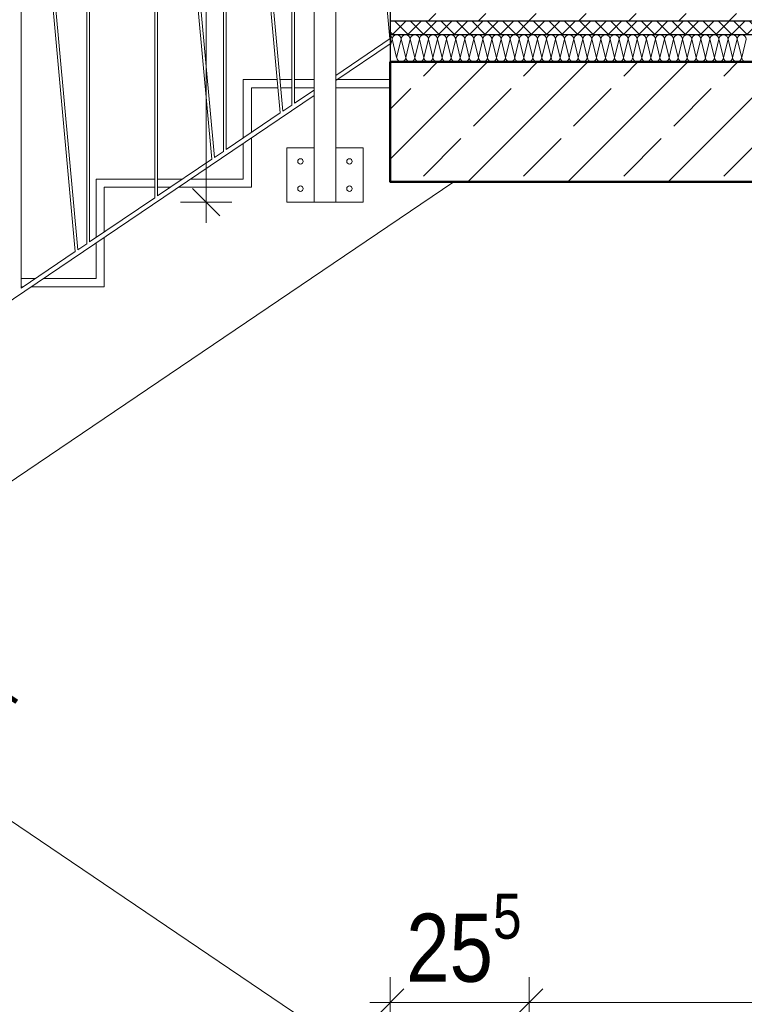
# Model space of a CAD drawing. Header units: metres. Extents: x -58265 to 688021, y -56222 to 35250.
# Tile 39 of 67: x 558033 to 559363, y -49168 to -47361. Entities that reach past the tile are written whole.
import ezdxf

# ---------------------------------------------------------------- set-up
doc = ezdxf.new("R2010")
doc.units = ezdxf.units.M
doc.header["$LTSCALE"] = 0.05
doc.linetypes.add('Wipeout_Contour', pattern=[20000, 0, -20000])
for name, color, linetype in [('A_1_Bauteilschraffuren', 7, 'Continuous'), ('A_1_Schraffuren', 7, 'Continuous'), ('A_4_Detail_Inhalt', 7, 'Continuous'), ('A_5_Detail_Bemaßung', 7, 'Continuous')]:
    doc.layers.add(name, color=color, linetype=linetype)
doc.styles.add('ERSTELLTER_STIL_2', font='txt')
doc.dimstyles.new('ERSTELLTER_STIL__4', dxfattribs={"dimtxt": 125, "dimasz": 47.5, "dimexe": 0.18, "dimexo": 0.0625, "dimgap": 0, "dimtad": 1, "dimtih": 1, "dimtoh": 1, "dimlfac": 0.001, "dimzin": 0, "dimdsep": 46, "dimtxsty": 'ERSTELLTER_STIL_2', "dimblk": 'ARROWHEAD_6', "dimblk1": 'ARROWHEAD_6', "dimblk2": 'ARROWHEAD_6', "dimcen": 0.09, "dimse1": 1, "dimse2": 1, "dimclrd": 7, "dimclre": 7, "dimclrt": 7, "dimazin": 0, "dimtfac": 1, "dimtdec": 4, "dimtmove": 2, "dimatfit": 3, "dimfxl": 1, "dimtolj": 1, "dimtzin": 0, "dimarcsym": 0})
doc.dimstyles.new('ERSTELLTER_STIL__5', dxfattribs={"dimtxt": 125, "dimasz": 47.5, "dimexe": 0.18, "dimexo": 0.0625, "dimgap": 0, "dimtad": 1, "dimtih": 1, "dimtoh": 1, "dimlfac": 0.001, "dimzin": 0, "dimdsep": 46, "dimtxsty": 'ERSTELLTER_STIL_2', "dimblk": 'ARROWHEAD_6', "dimblk1": 'ARROWHEAD_6', "dimblk2": 'ARROWHEAD_6', "dimcen": 0.09, "dimse1": 1, "dimse2": 1, "dimclrd": 7, "dimclre": 7, "dimclrt": 7, "dimazin": 0, "dimtfac": 1, "dimtdec": 4, "dimtmove": 0, "dimatfit": 3, "dimfxl": 1, "dimtolj": 1, "dimtzin": 0, "dimarcsym": 0})
doc.dimstyles.new('ERSTELLTER_STIL__6', dxfattribs={"dimtxt": 125, "dimasz": 47.5, "dimexe": 0.18, "dimexo": 0.0625, "dimgap": 0, "dimtad": 1, "dimlfac": 0.001, "dimzin": 0, "dimdsep": 46, "dimtxsty": 'ERSTELLTER_STIL_2', "dimblk": 'ARROWHEAD_6', "dimblk1": 'ARROWHEAD_6', "dimblk2": 'ARROWHEAD_6', "dimcen": 0.09, "dimse1": 1, "dimse2": 1, "dimclrd": 7, "dimclre": 7, "dimclrt": 7, "dimazin": 0, "dimtfac": 1, "dimtdec": 4, "dimtmove": 0, "dimatfit": 3, "dimfxl": 1, "dimtolj": 1, "dimtzin": 0, "dimarcsym": 0})

# ---------------------------------------------------------------- blocks, each defined once
blk = doc.blocks.new('*X13', base_point=(521223.2, -54588.8))
at = {"layer": 'A_1_Bauteilschraffuren', "color": 253, "linetype": 'Continuous', "lineweight": 15}
for p, q in [((558713.5, -47410.5), (558716.8, -47397.2)), ((558725.1, -47430.5), (558716.8, -47397.2)), ((558725.1, -47430.5), (558733.5, -47397.2)), ((558741.8, -47430.5), (558733.5, -47397.2)), ((558741.8, -47430.5), (558750.1, -47397.2)), ((558758.5, -47430.5), (558750.1, -47397.2)), ((558758.5, -47430.5), (558766.8, -47397.2)), ((558775.1, -47430.5), (558766.8, -47397.2)), ((558775.1, -47430.5), (558783.5, -47397.2)), ((558791.8, -47430.5), (558783.5, -47397.2)), ((558791.8, -47430.5), (558800.1, -47397.2)), ((558808.5, -47430.5), (558800.1, -47397.2)), ((558808.5, -47430.5), (558816.8, -47397.2)), ((558825.1, -47430.5), (558816.8, -47397.2)), ((558825.1, -47430.5), (558833.5, -47397.2)), ((558841.8, -47430.5), (558833.5, -47397.2)), ((558841.8, -47430.5), (558850.1, -47397.2)), ((558858.5, -47430.5), (558850.1, -47397.2)), ((558858.5, -47430.5), (558866.8, -47397.2)), ((558875.1, -47430.5), (558866.8, -47397.2)), ((558875.1, -47430.5), (558883.5, -47397.2)), ((558891.8, -47430.5), (558883.5, -47397.2)), ((558891.8, -47430.5), (558900.1, -47397.2)), ((558908.5, -47430.5), (558900.1, -47397.2)), ((558908.5, -47430.5), (558916.8, -47397.2)), ((558925.1, -47430.5), (558916.8, -47397.2)), ((558925.1, -47430.5), (558933.5, -47397.2)), ((558941.8, -47430.5), (558933.5, -47397.2)), ((558941.8, -47430.5), (558950.1, -47397.2)), ((558958.5, -47430.5), (558950.1, -47397.2)), ((558958.5, -47430.5), (558966.8, -47397.2)), ((558975.1, -47430.5), (558966.8, -47397.2)), ((558975.1, -47430.5), (558983.5, -47397.2)), ((558991.8, -47430.5), (558983.5, -47397.2)), ((558991.8, -47430.5), (559000.1, -47397.2)), ((559008.5, -47430.5), (559000.1, -47397.2)), ((559008.5, -47430.5), (559016.8, -47397.2)), ((559025.1, -47430.5), (559016.8, -47397.2)), ((559025.1, -47430.5), (559033.5, -47397.2)), ((559041.8, -47430.5), (559033.5, -47397.2)), ((559041.8, -47430.5), (559050.1, -47397.2)), ((559058.5, -47430.5), (559050.1, -47397.2)), ((559058.5, -47430.5), (559066.8, -47397.2)), ((559075.1, -47430.5), (559066.8, -47397.2)), ((559075.1, -47430.5), (559083.5, -47397.2)), ((559091.8, -47430.5), (559083.5, -47397.2)), ((559091.8, -47430.5), (559100.1, -47397.2)), ((559108.5, -47430.5), (559100.1, -47397.2)), ((559108.5, -47430.5), (559116.8, -47397.2)), ((559125.1, -47430.5), (559116.8, -47397.2)), ((559125.1, -47430.5), (559133.5, -47397.2)), ((559141.8, -47430.5), (559133.5, -47397.2)), ((559141.8, -47430.5), (559150.1, -47397.2)), ((559158.5, -47430.5), (559150.1, -47397.2)), ((559158.5, -47430.5), (559166.8, -47397.2)), ((559175.1, -47430.5), (559166.8, -47397.2)), ((559175.1, -47430.5), (559183.5, -47397.2)), ((559191.8, -47430.5), (559183.5, -47397.2)), ((559191.8, -47430.5), (559200.1, -47397.2)), ((559208.5, -47430.5), (559200.1, -47397.2)), ((559208.5, -47430.5), (559216.8, -47397.2)), ((559225.1, -47430.5), (559216.8, -47397.2)), ((559225.1, -47430.5), (559233.5, -47397.2)), ((559241.8, -47430.5), (559233.5, -47397.2)), ((559241.8, -47430.5), (559250.1, -47397.2)), ((559258.5, -47430.5), (559250.1, -47397.2)), ((559258.5, -47430.5), (559266.8, -47397.2)), ((559275.1, -47430.5), (559266.8, -47397.2)), ((559275.1, -47430.5), (559283.5, -47397.2)), ((559291.8, -47430.5), (559283.5, -47397.2)), ((559291.8, -47430.5), (559300.1, -47397.2)), ((559308.5, -47430.5), (559300.1, -47397.2)), ((559308.5, -47430.5), (559316.8, -47397.2)), ((559325.1, -47430.5), (559316.8, -47397.2)), ((559325.1, -47430.5), (559333.5, -47397.2)), ((559341.8, -47430.5), (559333.5, -47397.2)), ((559341.8, -47430.5), (559350.1, -47397.2)), ((559358.5, -47430.5), (559350.1, -47397.2)), ((559358.5, -47430.5), (559366.8, -47397.2))]:
    blk.add_line(p, q, dxfattribs=at)
for centre, start, end in [((558708.5, -47397.2), 0, 53.1301), ((558725.1, -47397.2), 90, 180), ((558725.1, -47397.2), 0, 90), ((558741.8, -47397.2), 90, 180), ((558741.8, -47397.2), 0, 90), ((558758.5, -47397.2), 90, 180), ((558758.5, -47397.2), 0, 90), ((558775.1, -47397.2), 90, 180), ((558775.1, -47397.2), 0, 90), ((558791.8, -47397.2), 90, 180), ((558791.8, -47397.2), 0, 90), ((558808.5, -47397.2), 90, 180), ((558808.5, -47397.2), 0, 90), ((558825.1, -47397.2), 90, 180), ((558825.1, -47397.2), 0, 90), ((558841.8, -47397.2), 90, 180), ((558841.8, -47397.2), 0, 90), ((558858.5, -47397.2), 90, 180), ((558858.5, -47397.2), 0, 90), ((558875.1, -47397.2), 90, 180), ((558875.1, -47397.2), 0, 90), ((558891.8, -47397.2), 90, 180), ((558891.8, -47397.2), 0, 90), ((558908.5, -47397.2), 90, 180), ((558908.5, -47397.2), 0, 90), ((558925.1, -47397.2), 90, 180), ((558925.1, -47397.2), 0, 90), ((558941.8, -47397.2), 90, 180), ((558941.8, -47397.2), 0, 90), ((558958.5, -47397.2), 90, 180), ((558958.5, -47397.2), 0, 90), ((558975.1, -47397.2), 90, 180), ((558975.1, -47397.2), 0, 90), ((558991.8, -47397.2), 90, 180), ((558991.8, -47397.2), 0, 90), ((559008.5, -47397.2), 90, 180), ((559008.5, -47397.2), 0, 90), ((559025.1, -47397.2), 90, 180), ((559025.1, -47397.2), 0, 90), ((559041.8, -47397.2), 90, 180), ((559041.8, -47397.2), 0, 90), ((559058.5, -47397.2), 90, 180), ((559058.5, -47397.2), 0, 90), ((559075.1, -47397.2), 90, 180), ((559075.1, -47397.2), 0, 90), ((559091.8, -47397.2), 90, 180), ((559091.8, -47397.2), 0, 90), ((559108.5, -47397.2), 90, 180), ((559108.5, -47397.2), 0, 90), ((559125.1, -47397.2), 90, 180), ((559125.1, -47397.2), 0, 90), ((559141.8, -47397.2), 90, 180), ((559141.8, -47397.2), 0, 90), ((559158.5, -47397.2), 90, 180), ((559158.5, -47397.2), 0, 90), ((559175.1, -47397.2), 90, 180), ((559175.1, -47397.2), 0, 90), ((559191.8, -47397.2), 90, 180), ((559191.8, -47397.2), 0, 90), ((559208.5, -47397.2), 90, 180), ((559208.5, -47397.2), 0, 90), ((559225.1, -47397.2), 90, 180), ((559225.1, -47397.2), 0, 90), ((559241.8, -47397.2), 90, 180), ((559241.8, -47397.2), 0, 90), ((559258.5, -47397.2), 90, 180), ((559258.5, -47397.2), 0, 90), ((559275.1, -47397.2), 90, 180), ((559275.1, -47397.2), 0, 90), ((559291.8, -47397.2), 90, 180), ((559291.8, -47397.2), 0, 90), ((559308.5, -47397.2), 90, 180), ((559308.5, -47397.2), 0, 90), ((559325.1, -47397.2), 90, 180), ((559325.1, -47397.2), 0, 90), ((559341.8, -47397.2), 90, 180), ((559341.8, -47397.2), 0, 90), ((559358.5, -47397.2), 90, 180), ((559358.5, -47397.2), 0, 90), ((558716.8, -47430.5), 246.4218, 270), ((558733.5, -47430.5), 180, 270), ((558733.5, -47430.5), 270, 0), ((558750.1, -47430.5), 180, 270), ((558750.1, -47430.5), 270, 0), ((558766.8, -47430.5), 180, 270), ((558766.8, -47430.5), 270, 0), ((558783.5, -47430.5), 180, 270), ((558783.5, -47430.5), 270, 0), ((558800.1, -47430.5), 180, 270), ((558800.1, -47430.5), 270, 0), ((558816.8, -47430.5), 180, 270), ((558816.8, -47430.5), 270, 0), ((558833.5, -47430.5), 180, 270), ((558833.5, -47430.5), 270, 0), ((558850.1, -47430.5), 180, 270), ((558850.1, -47430.5), 270, 0), ((558866.8, -47430.5), 180, 270), ((558866.8, -47430.5), 270, 0), ((558883.5, -47430.5), 180, 270), ((558883.5, -47430.5), 270, 0), ((558900.1, -47430.5), 180, 270), ((558900.1, -47430.5), 270, 0), ((558916.8, -47430.5), 180, 270), ((558916.8, -47430.5), 270, 0), ((558933.5, -47430.5), 180, 270), ((558933.5, -47430.5), 270, 0), ((558950.1, -47430.5), 180, 270), ((558950.1, -47430.5), 270, 0), ((558966.8, -47430.5), 180, 270), ((558966.8, -47430.5), 270, 0), ((558983.5, -47430.5), 180, 270), ((558983.5, -47430.5), 270, 0), ((559000.1, -47430.5), 180, 270), ((559000.1, -47430.5), 270, 0), ((559016.8, -47430.5), 180, 270), ((559016.8, -47430.5), 270, 0), ((559033.5, -47430.5), 180, 270), ((559033.5, -47430.5), 270, 0), ((559050.1, -47430.5), 180, 270), ((559050.1, -47430.5), 270, 0), ((559066.8, -47430.5), 180, 270), ((559066.8, -47430.5), 270, 0), ((559083.5, -47430.5), 180, 270), ((559083.5, -47430.5), 270, 0), ((559100.1, -47430.5), 180, 270), ((559100.1, -47430.5), 270, 0), ((559116.8, -47430.5), 180, 270), ((559116.8, -47430.5), 270, 0), ((559133.5, -47430.5), 180, 270), ((559133.5, -47430.5), 270, 0), ((559150.1, -47430.5), 180, 270), ((559150.1, -47430.5), 270, 0), ((559166.8, -47430.5), 180, 270), ((559166.8, -47430.5), 270, 0), ((559183.5, -47430.5), 180, 270), ((559183.5, -47430.5), 270, 0), ((559200.1, -47430.5), 180, 270), ((559200.1, -47430.5), 270, 0), ((559216.8, -47430.5), 180, 270), ((559216.8, -47430.5), 270, 0), ((559233.5, -47430.5), 180, 270), ((559233.5, -47430.5), 270, 0), ((559250.1, -47430.5), 180, 270), ((559250.1, -47430.5), 270, 0), ((559266.8, -47430.5), 180, 270), ((559266.8, -47430.5), 270, 0), ((559283.5, -47430.5), 180, 270), ((559283.5, -47430.5), 270, 0), ((559300.1, -47430.5), 180, 270), ((559300.1, -47430.5), 270, 0), ((559316.8, -47430.5), 180, 270), ((559316.8, -47430.5), 270, 0), ((559333.5, -47430.5), 180, 270), ((559333.5, -47430.5), 270, 0), ((559350.1, -47430.5), 180, 270), ((559350.1, -47430.5), 270, 0), ((559366.8, -47430.5), 180, 270)]:
    blk.add_arc(centre, 8.33, start, end, dxfattribs=at)
blk = doc.blocks.new('*D59', base_point=(521223.2, -54588.8))
at = {"layer": 'A_5_Detail_Bemaßung', "color": 7, "linetype": 'Continuous', "lineweight": 15}
for p, q in [((558713.5, -49211.7), (558713.5, -49118)), ((558968.5, -49211.7), (558968.5, -49118)), ((558738.5, -49139.8), (558688.5, -49189.8)), ((558993.5, -49139.8), (558943.5, -49189.8)), ((558676, -49164.8), (558713.5, -49164.8)), ((558713.5, -49164.8), (558968.5, -49164.8))]:
    blk.add_line(p, q, dxfattribs=at)
at = {"layer": 'A_5_Detail_Bemaßung', "color": 7, "lineweight": 15, "insert": (558742.7, -49163.2), "char_height": 125, "attachment_point": 7, "style": 'ERSTELLTER_STIL_2'}
blk.add_mtext('\\A1;{\\pql;\\fSwis721 Cn BT|b0|i0|c0|p0;\\W1.000000;25\\fSwis721 Cn BT|b0|i0|c0|p0;\\W1.000000;\\A1{\\H.66x;\\S5^  ;}}', dxfattribs=at)
blk = doc.blocks.new('ARROWHEAD_6')
at = {"color": 0, "linetype": 'Continuous', "lineweight": 0}
for p, q in [((-0.5, -0.5), (0.5, 0.5)), ((0, 0), (-1, 0))]:
    blk.add_line(p, q, dxfattribs=at)
blk = doc.blocks.new('*D60', base_point=(521223.2, -54588.8))
at = {"layer": 'A_5_Detail_Bemaßung', "color": 7, "linetype": 'Continuous', "lineweight": 15}
for p, q in [((558968.5, -49211.7), (558968.5, -49118)), ((561458.5, -49211.7), (561458.5, -49118)), ((558993.5, -49139.8), (558943.5, -49189.8)), ((561433.5, -49189.8), (561483.5, -49139.8)), ((558968.5, -49164.8), (561458.5, -49164.8)), ((561458.5, -49164.8), (561496, -49164.8))]:
    blk.add_line(p, q, dxfattribs=at)
at = {"color": 254, "linetype": 'Wipeout_Contour', "lineweight": 0, "ltscale": 2249436.319221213}
blk.add_wipeout([(560046.9, -49161.1), (560380.1, -49161.1), (560380.1, -48993.6), (560046.9, -48993.6)], dxfattribs=at).dxf.layer = 'A_1_Schraffuren'
at = {"layer": 'A_5_Detail_Bemaßung', "color": 7, "lineweight": 15, "insert": (560068.1, -49139.8), "char_height": 125, "attachment_point": 7, "style": 'ERSTELLTER_STIL_2'}
blk.add_mtext('\\A1;{\\pql;\\fSwis721 Cn BT|b0|i0|c0|p0;\\W1.000000;2,49}', dxfattribs=at)
blk = doc.blocks.new('*D63', base_point=(521223.2, -54588.8))
at = {"layer": 'A_5_Detail_Bemaßung', "color": 7, "linetype": 'Continuous', "lineweight": 15}
for p, q in [((556460.2, -47722.8), (556407.7, -47800.5)), ((556433.9, -47761.7), (556402.9, -47740.7)), ((556468.6, -47755), (556399.2, -47768.4)), ((559162, -49605.6), (556433.9, -47761.7)), ((559188.2, -49566.8), (559135.7, -49644.5)), ((559127.3, -49612.4), (559196.7, -49598.9)), ((559193, -49626.6), (559162, -49605.6))]:
    blk.add_line(p, q, dxfattribs=at)
at = {"color": 254, "linetype": 'Wipeout_Contour', "lineweight": 0, "ltscale": 2239843.846693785}
blk.add_wipeout([(557639.3, -48571.9), (557960.8, -48789.2), (558054.6, -48650.4), (557733.1, -48433.1)], dxfattribs=at).dxf.layer = 'A_1_Schraffuren'
at = {"layer": 'A_5_Detail_Bemaßung', "color": 7, "lineweight": 15, "insert": (557651.4, -48592.1), "char_height": 125, "attachment_point": 7, "rotation": 325.9442, "style": 'ERSTELLTER_STIL_2'}
blk.add_mtext('\\A1;{\\pql;\\fSwis721 Cn BT|b0|i0|c0|p0;\\W1.000000;3,29\\fSwis721 Cn BT|b0|i0|c0|p0;\\W1.000000;\\A1{\\H.66x;\\S5^  ;}}', dxfattribs=at)
blk = doc.blocks.new('*D65', base_point=(521223.2, -54588.8))
at = {"layer": 'A_5_Detail_Bemaßung', "color": 7, "linetype": 'Continuous', "lineweight": 15}
for p, q in [((558564.8, -45968.9), (558512.3, -45891.2)), ((558531.8, -45964.8), (558545.3, -45895.3)), ((558538.5, -45930), (558569.6, -45909)), ((555814.4, -47771.4), (558538.5, -45930)), ((555840.6, -47810.2), (555788.1, -47732.5)), ((555821.1, -47736.7), (555807.7, -47806.1)), ((555783.3, -47792.4), (555814.4, -47771.4))]:
    blk.add_line(p, q, dxfattribs=at)
at = {"color": 254, "linetype": 'Wipeout_Contour', "lineweight": 0, "ltscale": 2236351.44002757}
blk.add_wipeout([(557036.3, -46940.9), (557312.4, -46754.3), (557218.6, -46615.5), (556942.5, -46802.1)], dxfattribs=at).dxf.layer = 'A_1_Schraffuren'
at = {"layer": 'A_5_Detail_Bemaßung', "color": 7, "lineweight": 15, "insert": (557042.1, -46911.4), "char_height": 125, "attachment_point": 7, "rotation": 34.0558, "style": 'ERSTELLTER_STIL_2'}
blk.add_mtext('\\A1;{\\pql;\\fSwis721 Cn BT|b0|i0|c0|p0;\\W1.000000;3,29}', dxfattribs=at)
blk = doc.blocks.new('*D68', base_point=(521223.2, -54588.8))
at = {"layer": 'A_5_Detail_Bemaßung', "color": 7, "linetype": 'Continuous', "lineweight": 15}
for p, q in [((558400.4, -46501.3), (558350.4, -46451.3)), ((558375.4, -46476.3), (558375.4, -46438.8)), ((558422.3, -46476.3), (558328.5, -46476.3)), ((558375.4, -47696.3), (558375.4, -46476.3)), ((558350.4, -47671.3), (558400.4, -47721.3)), ((558422.3, -47696.3), (558328.5, -47696.3)), ((558375.4, -47733.8), (558375.4, -47696.3))]:
    blk.add_line(p, q, dxfattribs=at)
at = {"color": 254, "linetype": 'Wipeout_Contour', "lineweight": 0, "ltscale": 2241080.162017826}
blk.add_wipeout([(558371.6, -47252.9), (558371.6, -46919.7), (558204.1, -46919.7), (558204.1, -47252.9)], dxfattribs=at).dxf.layer = 'A_1_Schraffuren'
at = {"layer": 'A_5_Detail_Bemaßung', "color": 7, "lineweight": 15, "insert": (558350.4, -47231.7), "char_height": 125, "attachment_point": 7, "rotation": 90, "style": 'ERSTELLTER_STIL_2'}
blk.add_mtext('\\A1;{\\pql;\\fSwis721 Cn BT|b0|i0|c0|p0;\\W1.000000;1,22}', dxfattribs=at)

msp = doc.modelspace()

# ---------------------------------------------------------------- hatches: boundary and pattern name
at = {"layer": 'A_1_Bauteilschraffuren', "linetype": 'Continuous', "lineweight": 13}
h = msp.add_hatch(dxfattribs=at)
h.set_pattern_fill('Beton__unbewehrt_0002', color=251, style=0, pattern_type=2)
h.set_pattern_definition([(45, (521223.22, -54588.84), (-91.9239, 91.9239), [97.5, -32.5]), (45, (521223.22, -54496.92), (-91.9239, 91.9239), [97.5, -32.5])])
h.paths.add_polyline_path([(561443.48, -47303.839), (558713.48, -47303.839), (558713.48, -47363.839), (561443.48, -47363.839)])
h = msp.add_hatch(dxfattribs=at)
h.set_pattern_fill('Dämmung__hart_2_0002', color=251, style=0, pattern_type=2)
h.set_pattern_definition([(45, (564558.48, -47288.84), (-14.142136, 14.142136), []), (135, (564558.48, -47288.84), (14.142136, 14.142136), [])])
h.paths.add_polyline_path([(558713.48, -47388.839), (561443.48, -47388.839), (561443.48, -47363.839), (558713.48, -47363.839)])
at = {"layer": 'A_1_Bauteilschraffuren', "linetype": 'Continuous', "lineweight": 15}
h = msp.add_hatch(dxfattribs=at)
h.set_pattern_fill('Beton__Stahlbeton_0002', color=253, style=0, pattern_type=2)
h.set_pattern_definition([(45, (521223.22, -54588.84), (-91.9239, 91.9239), []), (45, (521177.26, -54542.88), (-91.9239, 91.9239), [97.5, -32.5])])
h.paths.add_polyline_path([(558713.48, -47438.839), (558713.48, -47658.839), (561698.48, -47658.839), (561698.48, -47438.839)])

# ---------------------------------------------------------------- linework, layer by layer
at = {"layer": 'A_4_Detail_Inhalt', "color": 7, "linetype": 'Continuous', "lineweight": 25}
for p, q in [((558713.48, -47288.839), (558713.48, -47438.839)), ((561443.48, -47363.839), (558713.48, -47363.839)), ((561443.48, -47388.839), (558713.48, -47388.839))]:
    msp.add_line(p, q, dxfattribs=at)
at = {"layer": 'A_4_Detail_Inhalt', "color": 253, "linetype": 'Continuous', "lineweight": 15, "flags": 128}
msp.add_lwpolyline([(558613.48, -47696.339), (558573.48, -47696.339), (558573.48, -46476.339), (558613.48, -46476.339)], close=True, dxfattribs=at)
for points in [[(558712.899, -47396.243), (558630.05, -46486.634)], [(558532.791, -47517.983), (558532.791, -46552.374)], [(558537.791, -47514.603), (558537.791, -46548.994)], [(558511.492, -47532.38), (558428.642, -46622.771)], [(558516.221, -47529.183), (558433.372, -46619.574)], [(558407.073, -47602.959), (558407.073, -46637.35)], [(558412.073, -47599.58), (558412.073, -46633.971)], [(558281.354, -47687.936), (558281.354, -46722.327)], [(558286.354, -47684.556), (558286.354, -46718.947)], [(558385.773, -47617.356), (558302.924, -46707.747)], [(558390.503, -47614.159), (558307.654, -46704.55)], [(558156.354, -47772.426), (558156.354, -46806.818)], [(558161.354, -47769.047), (558161.354, -46803.438)], [(558135.055, -47786.823), (558052.205, -46877.214)], [(558139.784, -47783.626), (558056.935, -46874.017)], [(558035.636, -47854.023), (558035.636, -46888.414)], [(558613.48, -47463.443), (558713.48, -47395.851)], [(558713.48, -47405.507), (558613.48, -47473.099)], [(558443.48, -47578.351), (558443.48, -47471.339), (558505.932, -47471.339)], [(558510.953, -47471.339), (558532.791, -47471.339)], [(558537.791, -47471.339), (558573.48, -47471.339)], [(558613.48, -47471.339), (558713.48, -47471.339)], [(558458.48, -47568.212), (558458.48, -47486.339), (558507.298, -47486.339)], [(558512.319, -47486.339), (558532.791, -47486.339)], [(558537.791, -47486.339), (558573.48, -47486.339)], [(558537.791, -47514.603), (558573.48, -47490.48)], [(558613.48, -47486.339), (558713.48, -47486.339)], [(558573.48, -47500.136), (557533.48, -48203.099)], [(558412.073, -47599.58), (558511.492, -47532.38)], [(558516.221, -47529.183), (558532.791, -47517.983)], [(558323.892, -47668.839), (558458.48, -47668.839), (558458.48, -47577.868)], [(558346.084, -47653.839), (558443.48, -47653.839), (558443.48, -47588.007)], [(558390.503, -47614.159), (558407.073, -47602.959)], [(558573.48, -47696.339), (558523.48, -47696.339), (558523.48, -47596.339), (558573.48, -47596.339)], [(558613.48, -47696.339), (558663.48, -47696.339), (558663.48, -47596.339), (558613.48, -47596.339)], [(558286.354, -47684.556), (558385.773, -47617.356)], [(558830.418, -47658.839), (557284.346, -48703.869)], [(558173.48, -47760.851), (558173.48, -47653.839), (558281.354, -47653.839)], [(558286.354, -47653.839), (558331.798, -47653.839)], [(558188.48, -47750.712), (558188.48, -47668.839), (558281.354, -47668.839)], [(558286.354, -47668.839), (558309.606, -47668.839)], [(558161.354, -47769.047), (558281.354, -47687.936)], [(558053.892, -47851.339), (558188.48, -47851.339), (558188.48, -47760.368)], [(558035.636, -47854.023), (558135.055, -47786.823)], [(558076.084, -47836.339), (558173.48, -47836.339), (558173.48, -47770.507)], [(558139.784, -47783.626), (558156.354, -47772.426)], [(558035.636, -47836.339), (558061.798, -47836.339)], [(558035.636, -47851.339), (558039.606, -47851.339)]]:
    msp.add_lwpolyline(points, dxfattribs=at)
at = {"layer": 'A_4_Detail_Inhalt', "color": 7, "linetype": 'Continuous', "lineweight": 50, "flags": 128}
for points in [[(561698.48, -47438.839), (558713.48, -47438.839), (558713.48, -47658.839), (561698.48, -47658.839)], [(558713.48, -47471.339), (558713.48, -47438.839)]]:
    msp.add_lwpolyline(points, dxfattribs=at)
at = {"layer": 'A_4_Detail_Inhalt', "color": 253, "linetype": 'Continuous', "lineweight": 15}
for centre in [(558548.48, -47621.339), (558638.48, -47621.339), (558548.48, -47671.339), (558638.48, -47671.339)]:
    msp.add_circle(centre, 5, dxfattribs=at)

# ---------------------------------------------------------------- block references
at = {"layer": 'A_1_Bauteilschraffuren', "color": 253, "linetype": 'Continuous', "lineweight": 15}
msp.add_blockref('*X13', (521223.223, -54588.839), dxfattribs=at)

# ---------------------------------------------------------------- wipeouts: each hides what was drawn before it
at = {"color": 254, "linetype": 'Wipeout_Contour', "lineweight": 0, "ltscale": 13994112.74144412}
msp.add_wipeout([(555928.48, -49128.839), (555928.48, -49336.445), (558846.543, -51308.839), (558968.48, -51308.839), (558968.48, -50953.839), (558678.48, -50953.839), (558678.48, -50771.339), (558408.48, -50771.339), (558408.48, -50588.839), (558138.48, -50588.839), (558138.48, -50406.339), (557868.48, -50406.339), (557868.48, -50223.839), (557598.48, -50223.839), (557598.48, -50041.339), (557328.48, -50041.339), (557328.48, -49858.839), (557058.48, -49858.839), (557058.48, -49676.339), (556788.48, -49676.339), (556788.48, -49493.839), (556518.48, -49493.839), (556518.48, -49311.339), (556248.48, -49311.339), (556248.48, -49128.839)], dxfattribs=at).dxf.layer = 'A_1_Bauteilschraffuren'

# ---------------------------------------------------------------- next in the draw order: dimensions: what is measured, and where the dimension line sits
at = {"layer": 'A_5_Detail_Bemaßung', "color": 7, "linetype": 'Continuous', "lineweight": 15}
dim = msp.add_linear_dim(base=(558968.480074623, -49164.828656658), p1=(558713.480074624, -49838.839404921), p2=(558968.480074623, -50067.777368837), dimstyle='ERSTELLTER_STIL__4', dxfattribs=at)
dim.commit()
dim.dimension.update_dxf_attribs({"geometry": '*D59', "text_midpoint": (559006.120483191, -49090.938300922), "dimtype": 160})

# ---------------------------------------------------------------- next in the draw order: dimensions: what is measured, and where the dimension line sits
dim = msp.add_linear_dim(base=(561458.48, -49164.829), p1=(558968.48, -50067.777), p2=(561458.48, -48738.839), dimstyle='ERSTELLTER_STIL__5', dxfattribs=at)
dim.commit()
dim.dimension.update_dxf_attribs({"geometry": '*D60', "text_midpoint": (560229.957, -49077.329), "dimtype": 160})

# ---------------------------------------------------------------- next in the draw order: dimensions: what is measured, and where the dimension line sits
dim = msp.add_linear_dim(base=(556433.922, -47761.679), p1=(558979.775, -49875.201), p2=(556263.48, -48013.839), angle=145.94422, dimstyle='ERSTELLTER_STIL__6', dxfattribs=at)
dim.commit()
dim.dimension.update_dxf_attribs({"geometry": '*D63', "text_midpoint": (557977.328, -48699.295), "dimtype": 160, "text_rotation": 325.94422})

# ---------------------------------------------------------------- next in the draw order: dimensions: what is measured, and where the dimension line sits
dim = msp.add_linear_dim(base=(558538.55, -45930.039), p1=(555992.48, -48034.839), p2=(558713.48, -46188.839), angle=34.05578, dimstyle='ERSTELLTER_STIL__6', dxfattribs=at)
dim.commit()
dim.dimension.update_dxf_attribs({"geometry": '*D65', "text_midpoint": (557141.122, -46768.983), "dimtype": 160, "text_rotation": 34.05578})

# ---------------------------------------------------------------- next in the draw order: dimensions: what is measured, and where the dimension line sits
dim = msp.add_linear_dim(base=(558375.389, -46476.339), p1=(558593.48, -47696.339), p2=(558573.48, -46476.339), angle=90, dimstyle='ERSTELLTER_STIL__6', dxfattribs=at)
dim.commit()
dim.dimension.update_dxf_attribs({"geometry": '*D68', "text_midpoint": (558287.889, -47069.863), "dimtype": 160, "text_rotation": 90})

doc.saveas('drawing.dxf')
